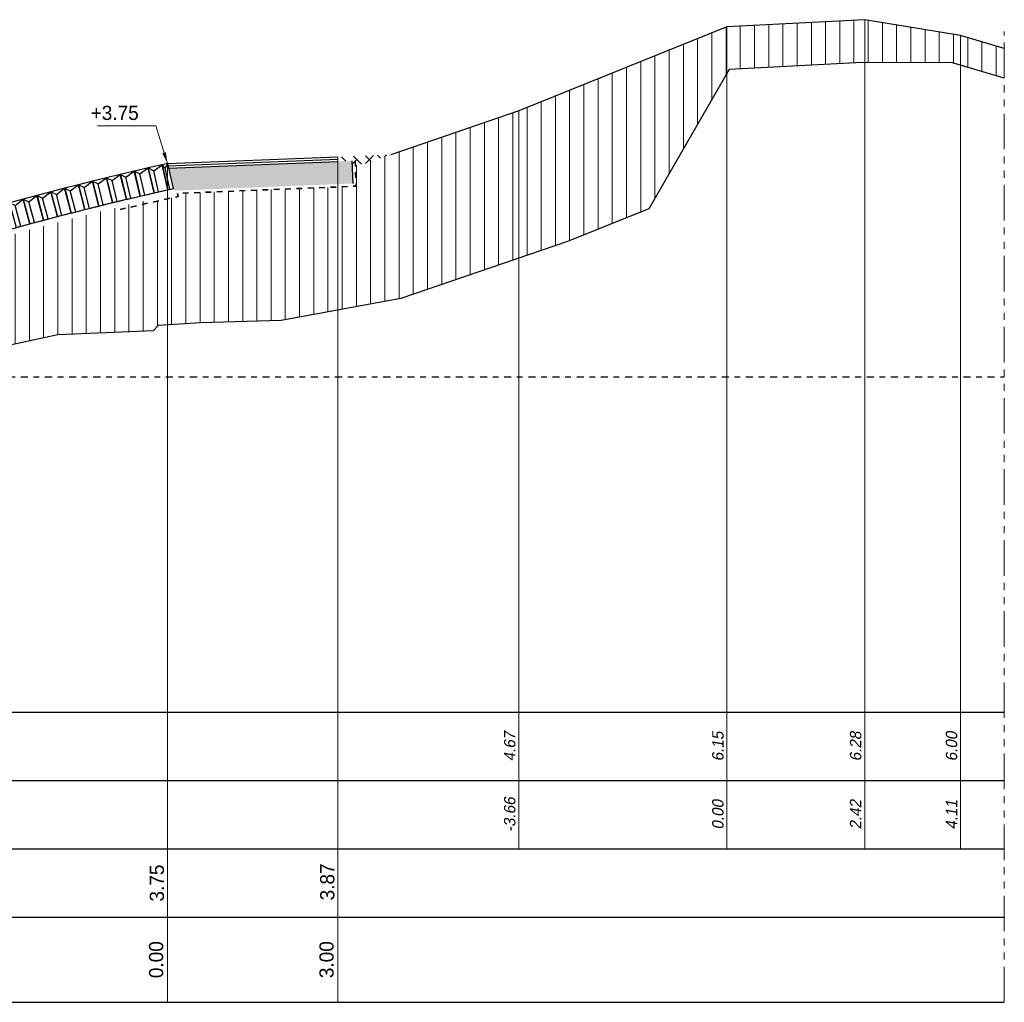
# Model space of a CAD drawing. Header units: metres. Extents: x -638 to 4513, y 95 to 2304.
# Tile 12 of 23: x 259 to 276, y 98 to 115. Entities that reach past the tile are written whole.
import ezdxf
from ezdxf.enums import TextEntityAlignment as Align

# ---------------------------------------------------------------- set-up
doc = ezdxf.new("R2010")
doc.units = ezdxf.units.M
doc.header["$LTSCALE"] = 0.1
for name, pattern in [('geotextiel', [0.2, -0.1, 0.1]), ('NAP', [20, 12.5, -2.5, 2.5, -2.5]), ('PHANTOM', [2.5, 1.25, -0.25, 0.25, -0.25, 0.25, -0.25])]:
    doc.linetypes.add(name, pattern=pattern)
for name, color, linetype, lineweight in [('DP-Afbreeklijn', 6, 'PHANTOM', 20), ('DP-BS-arcering_klei', 253, 'Continuous', 0), ('DP-BS-Matenbalk_verlenglijnen', 253, 'Continuous', 0), ('DP-NAP-lijn', 6, 'NAP', 25), ('DP-NW-arcering_betonzuilen', 9, 'Continuous', 25), ('DP-NW-arcering_fosforslakken', 9, 'Continuous', 5), ('DP-NW-arcering_klei', 1, 'Continuous', 18), ('DP-NW-geotextiel', 3, 'geotextiel', 35), ('DP-NW-Maatvoering', 7, 'Continuous', 35), ('DP-NW-Matenbalk_verlenglijnen', 135, 'Continuous', 0), ('DP-waterlijn', 1, 'Continuous', 13), ('DP-Waterlijn_tekst', 7, 'Continuous', 35)]:
    doc.layers.add(name, color=color, linetype=linetype, lineweight=lineweight)
for name, color, linetype in [('DP-BS-profiel', 9, 'Continuous'), ('DP-Matenbalk', 1, 'Continuous'), ('DP-Matenbalk_bestaandehoogten', 6, 'Continuous'), ('DP-Matenbalk_nwhoogten', 7, 'Continuous')]:
    doc.layers.add(name, color=color, linetype=linetype)
doc.styles.add('dp-besthgt', font='StagCAD.ttf', dxfattribs={"oblique": 10, "height": 0.2})
doc.styles.add('dp-nwhgt', font='StagCAD.ttf', dxfattribs={"height": 0.25})
doc.styles.add('StagCAD', font='StagCAD.ttf')
doc.dimstyles.new('leader 1_100', dxfattribs={"dimscale": 0.1, "dimtxt": 2.5, "dimasz": 2, "dimexe": 0, "dimexo": 0, "dimgap": 1, "dimtad": 1, "dimrnd": 0.001, "dimzin": 1, "dimdsep": 46, "dimtxsty": 'StagCAD', "dimblk": 'RAD_PIJL', "dimcen": 0.09, "dimse1": 1, "dimse2": 1, "dimclrd": 1, "dimclre": 1, "dimclrt": 7, "dimazin": 0, "dimtfac": 1, "dimtix": 1, "dimtmove": 0, "dimatfit": 0, "dimfxl": 1, "dimtvp": 0.83, "dimtolj": 1, "dimtzin": 0, "dimlwd": 15, "dimarcsym": 0})

# ---------------------------------------------------------------- blocks, each defined once
blk = doc.blocks.new('RAD_PIJL')
at = {"color": 1, "linetype": 'Continuous'}
blk.add_solid([(-2.828, -0.75), (-2.828, 0.75), (0, 0)], dxfattribs=at)
blk = doc.blocks.new('BTZL-45-25')
blk.add_line((0.083, 0), (0.083, 0.38))
blk.add_lwpolyline([(0, 0), (0.25, 0), (0.25, 0.45), (0, 0.45)], close=True)
blk.add_lwpolyline([(0, 0.45), (0.083, 0.38), (0.25, 0.45)])
blk = doc.blocks.new('*U48')
at = {"layer": 'DP-NAP-lijn'}
blk.add_line((0, 0), (470.45, 0), dxfattribs=at)
at = {"layer": 'DP-waterlijn'}
for p, q in [((0, 18), (249.12, 18)), ((3.38, 17.3), (5.63, 17.3)), ((4.71, 16.6), (6.95, 16.6)), ((6.33, 17.3), (11.56, 17.3)), ((8.57, 15.9), (6.38, 15.9)), ((8.25, 16.6), (12.51, 16.6)), ((15.31, 15.9), (10.04, 15.9)), ((12.73, 17.3), (19.08, 17.3)), ((13.84, 16.6), (17.21, 16.6)), ((9.6, 15.2), (12.74, 15.2))]:
    blk.add_line(p, q, dxfattribs=at)
at = {"layer": 'DP-NAP-lijn', "style": 'StagCAD'}
blk.add_text('NAP', height=2.5, dxfattribs=at).set_placement((0, 1))
blk.add_attdef('NAPLIJN', (6.25, 1), '', height=2.5, dxfattribs=at)
at = {"layer": 'DP-Waterlijn_tekst', "style": 'StagCAD'}
blk.add_attdef('WP', text='', height=2.5, dxfattribs=at).set_placement((11.17, 18), align=Align.BOTTOM_CENTER)

msp = doc.modelspace()

# ---------------------------------------------------------------- hatches: boundary and pattern name
at = {"layer": 'DP-BS-arcering_klei'}
h = msp.add_hatch(dxfattribs=at)
h.set_pattern_fill('_U', color=251, scale=0.25, angle=90, style=0, pattern_type=0)
h.set_pattern_definition([(90, (-934.17257, 77.01687), (-0.25, -1e-16), [])])
h.paths.add_polyline_path([(251.355, 106.813), (251.355, 108.598), (250.205, 108.598), (246.277, 107.344), (246.548, 106.433), (246.566, 106.23), (246.547, 106.224), (246.452, 106.404), (246.181, 107.317), (246.103, 107.298), (246.103, 105.19), (246.776, 105.352)])
h.paths.add_polyline_path([(246.103, 107.298), (246.011, 107.276), (246.011, 105.168), (246.103, 105.19)])
h.paths.add_polyline_path([(246.011, 107.276), (243.998, 106.793), (243.846, 106.719), (243.846, 104.442), (244.692, 104.851), (246.011, 105.168)])
h.paths.add_polyline_path([(243.846, 106.719), (243.711, 106.654), (243.711, 104.377), (243.846, 104.442)])
h.paths.add_polyline_path([(243.711, 106.654), (243.607, 106.604), (243.607, 104.327), (243.711, 104.377)])
h.paths.add_polyline_path([(243.607, 106.604), (242.748, 106.188), (242.748, 103.911), (243.607, 104.327)])
h.paths.add_polyline_path([(252.355, 107.961), (252.351, 107.961), (252.32, 108.115), (252.32, 108.598), (251.355, 108.598), (251.355, 106.813), (252.355, 107.132)])
h.paths.add_polyline_path([(252.32, 109.273), (251.493, 109.007), (251.493, 109.009), (251.355, 108.965), (251.355, 108.598), (252.32, 108.598)])
h.paths.add_polyline_path([(253.413, 109.513, 0.001134), (252.398, 109.198), (252.398, 109.163), (252.394, 108.598), (253.413, 108.598)])
h.paths.add_polyline_path([(253.413, 108.598), (252.39, 108.598), (252.39, 108.115), (252.361, 107.961), (252.355, 107.961), (252.355, 107.132), (253.413, 107.47)])
h.paths.add_polyline_path([(256.571, 108.598), (253.413, 108.598), (253.413, 107.47), (254.173, 107.712), (254.329, 107.868)])
h.paths.add_polyline_path([(257.237, 110.658, 0.00426), (253.413, 109.513), (253.413, 108.598), (256.571, 108.598), (257.237, 108.815)])
h.paths.add_polyline_path([(259.269, 111.231, 0.004468), (258.28, 110.957, 0.001157), (257.237, 110.658), (257.237, 108.815), (257.401, 108.868), (259.269, 109.269)])
h.paths.add_polyline_path([(261.152, 111.701, 0.008448), (259.269, 111.231), (259.269, 109.269), (259.578, 109.336), (261.152, 109.4)])
h.paths.add_polyline_path([(261.268, 111.673), (261.152, 111.647), (261.152, 109.4), (261.252, 109.404), (261.268, 109.42)])
h.paths.add_polyline_path([(261.505, 111.727), (261.268, 111.673), (261.268, 109.42), (261.343, 109.496), (261.505, 109.506)])
h.paths.add_polyline_path([(261.972, 111.833), (261.68, 111.822), (261.693, 111.769), (261.505, 111.727), (261.505, 109.506), (261.972, 109.538)])
h.paths.add_polyline_path([(263.365, 111.889), (261.972, 111.833), (261.972, 109.538), (262.087, 109.545), (263.365, 109.58)])
h.paths.add_polyline_path([(263.793, 111.906), (263.365, 111.889), (263.365, 109.58), (263.503, 109.584), (263.793, 109.638)])
h.paths.add_polyline_path([(264.075, 111.918), (263.793, 111.906), (263.793, 109.638), (264.075, 109.69)])
h.paths.add_polyline_path([(264.502, 111.935), (264.075, 111.918), (264.075, 109.69), (264.502, 109.769)])
h.paths.add_polyline_path([(264.985, 112.349), (264.809, 112.317), (264.823, 111.948), (264.502, 111.935), (264.502, 109.769), (264.985, 109.858)])
h.paths.add_polyline_path([(267.683, 113.272), (265.433, 112.502), (264.985, 112.349), (264.985, 109.858), (265.607, 109.973), (267.683, 110.683)])
h.paths.add_polyline_path([(271.344, 113.935), (271.344, 114.751), (267.683, 113.272), (267.683, 110.683), (268.539, 110.976), (269.969, 111.553)])
h.paths.add_polyline_path([(273.766, 114.876), (271.344, 114.751), (271.344, 113.935), (271.383, 114.002), (273.723, 114.123), (273.766, 114.123)])
h.paths.add_polyline_path([(275.452, 114.598), (273.766, 114.876), (273.766, 114.123), (275.31, 114.119), (275.452, 114.077)])
h.paths.add_polyline_path([(276.221, 114.371), (275.452, 114.598), (275.452, 114.077), (276.221, 113.849)])
at = {"layer": 'DP-NW-arcering_fosforslakken'}
h = msp.add_hatch(dxfattribs=at)
h.set_pattern_fill('FOSFORSLAKKEN', color=9, scale=0.5, style=0, pattern_type=2)
h.set_pattern_definition([(90, (1196.7711, 34.6018), (-0.5, 3e-17), [0.075, -0.425]), (90, (1196.7711, 34.5268), (-0.5, 3e-17), [0.025, -0.475]), (17.525568, (1196.429605, 34.455785), (1.499999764, 0.5000001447), [0.069737, -9.8926925]), (45, (1196.4256, 34.4518), (0.4999998, 0.99999996), [0.005657, -0.70145]), (53.82038, (1196.7466046, 34.426785), (9.49999999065, 12.99999993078), [0.041503, -41.461509]), (26.56505, (1196.5211, 34.55178), (0.500000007, 0.500000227), [0.0559015, -1.0621325]), (63.43495, (1196.6211, 34.67678), (0.499999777, 1.500000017), [0.0559015, -1.0621325]), (26.56505, (1196.5711, 34.65178), (0.500000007, 0.500000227), [0.0559015, -1.0621325]), (0, (1196.5711, 34.6518), (0, 0.5), [0.05, -0.45]), (135, (1196.6461, 34.6268), (0.4999998, -0.99999996), [0.0353555, -0.6717515]), (90, (1196.6461, 34.6268), (-0.5, 3e-17), [0.025, -0.475]), (45, (1196.6461, 34.6518), (0.4999998, 0.99999996), [0.0353555, -0.6717515]), (0, (1196.6711, 34.6768), (0, 0.5), [0.05, -0.45]), (153.43495, (1196.7211, 34.67678), (0.500000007, -0.500000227), [0.0559015, -1.0621325]), (116.56505, (1196.6711, 34.70178), (0.499999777, -1.500000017), [0.0559015, -1.0621325]), (90, (1196.6461, 34.7518), (-0.5, 3e-17), [0.025, -0.475]), (116.56505, (1196.6461, 34.77678), (0.499999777, -1.500000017), [0.0559015, -1.0621325]), (153.43495, (1196.6211, 34.82678), (0.500000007, -0.500000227), [0.0559015, -1.0621325]), (0, (1196.5461, 34.8518), (0, 0.5), [0.025, -0.475]), (114.372365, (1196.3901046, 34.8362848), (26.4999997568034, -58.4999998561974), [0.099354, -99.2548105]), (84.948311, (1196.3901046, 34.8362848), (1.5000001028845, 17.000000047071), [0.090853, -90.76205]), (90, (1196.6461, 34.6018), (-0.5, 3e-17), [0.025, -0.475]), (90, (1196.6461, 34.7268), (-0.5, 3e-17), [0.025, -0.475]), (63.43495, (1196.6461, 34.75178), (0.499999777, 1.500000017), [0.0559015, -1.0621325]), (26.56505, (1196.6711, 34.80178), (0.500000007, 0.500000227), [0.0559015, -1.0621325]), (0, (1196.5961, 34.5768), (0, 0.5), [0.025, -0.475]), (45, (1196.6211, 34.5768), (0.4999998, 0.99999996), [0.0353555, -0.6717515]), (135, (1196.6711, 34.5768), (0.4999998, -0.99999996), [0.0353555, -0.6717515]), (0, (1196.6711, 34.5768), (0, 0.5), [0.05, -0.45]), (45, (1196.6711, 34.5268), (0.4999998, 0.99999996), [0.0707105, -0.636396]), (135, (1196.6711, 34.5268), (0.4999998, -0.99999996), [0.0353555, -0.6717515]), (153.43495, (1196.6461, 34.55178), (0.500000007, -0.500000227), [0.0559015, -1.0621325]), (0, (1196.5711, 34.5768), (0, 0.5), [0.025, -0.475]), (135, (1196.5711, 34.5768), (0.4999998, -0.99999996), [0.0353555, -0.6717515]), (90, (1196.5461, 34.6018), (-0.5, 3e-17), [0.025, -0.475]), (45, (1196.5461, 34.6268), (0.4999998, 0.99999996), [0.0353555, -0.6717515]), (0, (1196.5461, 34.6518), (0, 0.5), [0.025, -0.475]), (153.43495, (1196.5461, 34.65178), (0.500000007, -0.500000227), [0.0559015, -1.0621325]), (0, (1196.4461, 34.6768), (0, 0.5), [0.05, -0.45]), (0, (1196.4211, 34.6768), (0, 0.5), [0.025, -0.475]), (135, (1196.4211, 34.6768), (0.4999998, -0.99999996), [0.0353555, -0.6717515]), (90, (1196.3961, 34.7018), (-0.5, 3e-17), [0.025, -0.475]), (45, (1196.3961, 34.7268), (0.4999998, 0.99999996), [0.0353555, -0.6717515]), (0, (1196.4211, 34.7518), (0, 0.5), [0.025, -0.475]), (135, (1196.4711, 34.7268), (0.4999998, -0.99999996), [0.0353555, -0.6717515]), (90, (1196.4711, 34.7268), (-0.5, 3e-17), [0.05, -0.45]), (63.43495, (1196.4711, 34.77678), (0.499999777, 1.500000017), [0.0559015, -1.0621325]), (45, (1196.4461, 34.7768), (0.4999998, 0.99999996), [0.0707105, -0.636396]), (135, (1196.5211, 34.4518), (0.4999998, -0.99999996), [0.0353555, -0.6717515]), (90, (1196.5211, 34.8768), (-0.5, 3e-17), [0.05, -0.45]), (90, (1196.6711, 34.4768), (-0.5, 3e-17), [0.025, -0.475]), (45, (1196.6461, 34.4518), (0.4999998, 0.99999996), [0.0353555, -0.6717515]), (23.06152, (1196.5956046, 34.430285), (27.00000001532, 11.500000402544), [0.054886, -54.83136]), (0, (1196.5716, 34.4303), (0, 0.5), [0.024, -0.476]), (156.93848, (1196.5716046, 34.430285), (27.00000001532, -11.500000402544), [0.054886, -54.83136]), (45, (1196.5961, 34.8518), (0.4999998, 0.99999996), [0.0353555, -0.6717515]), (0, (1196.5711, 34.8518), (0, 0.5), [0.025, -0.475]), (135, (1196.5711, 34.8518), (0.4999998, -0.99999996), [0.0353555, -0.6717515]), (90, (1196.5461, 34.8768), (-0.5, 3e-17), [0.025, -0.475]), (34.99202, (1196.546105, 34.901785), (3.499999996, 2.4999998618), [0.0305165, -6.0727615]), (0, (1196.5711, 34.9193), (0, 0.5), [0.025, -0.475]), (145.00798, (1196.621105, 34.901785), (3.499999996, -2.4999998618), [0.0305165, -6.0727615]), (90, (1196.6211, 34.8768), (-0.5, 3e-17), [0.025, -0.475]), (135, (1196.7711, 34.5518), (0.4999998, -0.99999996), [0.0353555, -0.6717515]), (26.56505, (1196.7461, 34.68928), (0.500000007, 0.500000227), [0.027951, -1.090083]), (26.56505, (1196.7211, 34.67678), (0.500000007, 0.500000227), [0.027951, -1.090083]), (0, (1196.7211, 34.6768), (0, 0.5), [0.025, -0.475]), (135, (1196.7711, 34.6518), (0.4999998, -0.99999996), [0.0353555, -0.6717515]), (45, (1196.7461, 34.5768), (0.4999998, 0.99999996), [0.0353555, -0.6717515]), (0, (1196.7211, 34.5768), (0, 0.5), [0.025, -0.475]), (153.43495, (1196.7461, 34.81428), (0.500000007, -0.500000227), [0.027951, -1.090083]), (153.43495, (1196.7711, 34.80178), (0.500000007, -0.500000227), [0.027951, -1.090083]), (135, (1196.7711, 34.8018), (0.4999998, -0.99999996), [0.0353555, -0.6717515]), (96.254033, (1196.7461046, 34.826785), (3.500000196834, -31.99999999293), [0.073437, -36.645087]), (72.525226, (1196.738105, 34.899785), (5.49999980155, 17.49999985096), [0.0283065, -28.2780535]), (138.2397, (1196.349105, 34.426785), (9.49999996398, -8.50000030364), [0.0375365, -18.7307875]), (116.56505, (1196.5211, 34.42678), (0.499999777, -1.500000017), [0.027951, -1.090083]), (42.273689, (1196.398105, 34.426785), (0.5000001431, 0.4999999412), [0.037165, -7.395869]), (90, (1196.6711, 34.5018), (-0.5, 3e-17), [0.025, -0.475]), (135, (1196.6961, 34.4768), (0.4999998, -0.99999996), [0.0353555, -0.6717515]), (0, (1196.6961, 34.4768), (0, 0.5), [0.025, -0.475]), (45, (1196.7211, 34.4768), (0.4999998, 0.99999996), [0.0353555, -0.6717515]), (45, (1196.7461, 34.5018), (0.4999998, 0.99999996), [0.0353555, -0.6717515]), (63.43495, (1196.2711, 34.67678), (0.499999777, 1.500000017), [0.0559015, -1.0621325]), (45, (1196.2961, 34.7268), (0.4999998, 0.99999996), [0.0353555, -0.6717515]), (0, (1196.3211, 34.7518), (0, 0.5), [0.025, -0.475]), (135, (1196.3711, 34.7268), (0.4999998, -0.99999996), [0.0353555, -0.6717515]), (116.56505, (1196.3961, 34.67678), (0.499999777, -1.500000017), [0.0559015, -1.0621325]), (90, (1196.3961, 34.6268), (-0.5, 3e-17), [0.05, -0.45]), (45, (1196.3961, 34.6268), (0.4999998, 0.99999996), [0.0707105, -0.636396]), (45, (1196.4461, 34.6768), (0.4999998, 0.99999996), [0.0353555, -0.6717515]), (90, (1196.4711, 34.7018), (-0.5, 3e-17), [0.025, -0.475]), (116.56505, (1196.4961, 34.67678), (0.499999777, -1.500000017), [0.0559015, -1.0621325]), (135, (1196.5461, 34.6268), (0.4999998, -0.99999996), [0.0707105, -0.636396]), (90, (1196.4961, 34.4768), (-0.5, 3e-17), [0.05, -0.45]), (116.56505, (1196.5086, 34.45178), (0.499999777, -1.500000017), [0.027951, -1.090083]), (26.56505, (1196.4961, 34.82678), (0.500000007, 0.500000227), [0.0559015, -1.0621325]), (63.43495, (1196.4961, 34.82678), (0.499999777, 1.500000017), [0.0559015, -1.0621325]), (140.648247, (1196.7211046, 34.901785), (19.500000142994, -16.00000009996), [0.0323305, -32.297996]), (3.43363, (1196.671105, 34.920785), (16.49999976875, 0.99999983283), [0.025045, -25.0199145]), (37.234834, (1196.646105, 34.901785), (10.50000000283, 7.99999970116), [0.0314005, -15.668918]), (63.43495, (1196.6211, 34.85178), (0.499999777, 1.500000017), [0.0559015, -1.0621325]), (90, (1196.6211, 34.8268), (-0.5, 3e-17), [0.025, -0.475]), (135, (1196.6461, 34.8018), (0.4999998, -0.99999996), [0.0353555, -0.6717515]), (0, (1196.6461, 34.8018), (0, 0.5), [0.025, -0.475]), (45, (1196.6711, 34.8018), (0.4999998, 0.99999996), [0.0353555, -0.6717515]), (63.43495, (1196.6961, 34.82678), (0.499999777, 1.500000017), [0.0559015, -1.0621325]), (90, (1196.7211, 34.8768), (-0.5, 3e-17), [0.025, -0.475]), (0, (1196.3461, 34.5518), (0, 0.5), [0.05, -0.45]), (45, (1196.3461, 34.5518), (0.4999998, 0.99999996), [0.0353555, -0.6717515]), (63.43495, (1196.3711, 34.57678), (0.499999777, 1.500000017), [0.0559015, -1.0621325]), (90, (1196.3961, 34.5768), (-0.5, 3e-17), [0.05, -0.45]), (135, (1196.4461, 34.5268), (0.4999998, -0.99999996), [0.0707105, -0.636396]), (0, (1196.4461, 34.5268), (0, 0.5), [0.05, -0.45]), (45, (1196.4961, 34.5268), (0.4999998, 0.99999996), [0.0353555, -0.6717515]), (45, (1196.5211, 34.5518), (0.4999998, 0.99999996), [0.0353555, -0.6717515]), (90, (1196.5461, 34.5768), (-0.5, 3e-17), [0.025, -0.475]), (133.264295, (1196.446105, 34.776785), (7.49999992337, -7.9999998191), [0.0817085, -11.590909]), (80.387885, (1196.3796046, 34.774285), (5.500000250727, 32.499999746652), [0.062883, -62.8199445]), (33.886959, (1196.3461046, 34.751785), (32.000000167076, 21.49999965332), [0.0403545, -40.314323]), (153.43495, (1196.3461, 34.75178), (0.500000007, -0.500000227), [0.0559015, -1.0621325]), (135, (1196.2961, 34.7768), (0.4999998, -0.99999996), [0.0353555, -0.6717515]), (116.56505, (1196.2961, 34.75178), (0.499999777, -1.500000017), [0.0559015, -1.0621325]), (63.43495, (1196.2711, 34.70178), (0.499999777, 1.500000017), [0.0559015, -1.0621325]), (27.897271, (1196.271105, 34.460285), (7.5000001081, 4.00000032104), [0.028853, -9.588839]), (138.077455, (1196.3211046, 34.451785), (4.99999967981, -4.49999999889), [0.032928, -32.8950235]), (153.43495, (1196.4461, 34.52678), (0.500000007, -0.500000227), [0.0559015, -1.0621325]), (77.092591, (1196.435105, 34.478785), (4.00000001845, 17.4999997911), [0.0492445, -24.5729]), (50.477369, (1196.418605, 34.458785), (7.00000005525, 8.49999988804), [0.025928, -25.9018565]), (47.121096, (1196.412105, 34.451785), (6.0000003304, 6.4999999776), [0.0095525, -9.542934]), (39.920392, (1196.3876046, 34.431285), (21.49999982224, 17.99999991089), [0.0319455, -31.9133205]), (1.245364, (1196.364605, 34.430785), (22.49999975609, 0.49999989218), [0.0230055, -22.9824285]), (143.130102, (1196.3646, 34.43078), (0.499999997, -0.500000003), [0.035, -2.465]), (138.814075, (1196.336605, 34.451785), (0.4999999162, -0.4999998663), [0.005315, -5.309758]), (126.469234, (1196.332605, 34.455285), (7.00000014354, -9.50000017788), [0.042901, -14.2574485]), (74.596575, (1196.3071046, 34.489785), (9.499999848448, 34.500000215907), [0.0508255, -50.774857]), (27.012665, (1196.320605, 34.538785), (24.49999984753, 12.49999987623), [0.0286225, -28.593921]), (0, (1196.3211, 34.5518), (0, 0.5), [0.025, -0.475]), (135, (1196.3211, 34.5518), (0.4999998, -0.99999996), [0.0353555, -0.6717515]), (116.56505, (1196.2961, 34.57678), (0.499999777, -1.500000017), [0.0559015, -1.0621325])])
h.paths.add_polyline_path([(264.771, 111.996), (264.755, 112.395), (264.506, 112.385), (261.531, 112.266), (261.613, 111.885), (261.617, 111.869)])
at = {"layer": 'DP-NW-arcering_klei', "linetype": 'Continuous'}
h = msp.add_hatch(dxfattribs=at)
h.set_pattern_fill('KLEI_AANVULLEN', color=9, scale=0.05, angle=90, style=0, pattern_type=2)
h.set_pattern_definition([(135, (264.50244, 112.30736), (-0.110485, -0.110485), []), (225, (264.50244, 112.30736), (-0.110485, -0.331456), [0.390625, -0.234375])])
h.paths.add_polyline_path([(264.502, 112.465), (264.506, 112.385), (264.755, 112.395), (264.759, 112.307), (264.985, 112.349), (265.433, 112.502)])

# ---------------------------------------------------------------- linework, layer by layer
at = {"layer": 'DP-Afbreeklijn', "ltscale": 5}
msp.add_line((276.221, 97.598), (276.221, 114.671), dxfattribs=at)
at = {"layer": 'DP-BS-Matenbalk_verlenglijnen'}
for points in [[(273.766, 114.876), (273.766, 100.298)], [(271.344, 114.751), (271.344, 100.298)], [(275.452, 114.598), (275.452, 100.298)], [(267.683, 113.272), (267.683, 100.298)]]:
    msp.add_lwpolyline(points, dxfattribs=at)
at = {"layer": 'DP-BS-profiel'}
for p, q in [((273.723, 114.123), (271.383, 114.002)), ((275.31, 114.119), (273.723, 114.123)), ((276.221, 113.849), (275.31, 114.119)), ((261.505, 112.345), (264.502, 112.465)), ((264.771, 111.996), (264.755, 112.395))]:
    msp.add_line(p, q, dxfattribs=at)
for points in [[(276.221, 114.371), (275.452, 114.598), (273.766, 114.876), (271.344, 114.751), (267.683, 113.272), (265.433, 112.502)], [(271.383, 114.002), (269.969, 111.553), (268.539, 110.976), (265.607, 109.973), (263.503, 109.584), (262.087, 109.545), (261.343, 109.496), (261.252, 109.404), (259.578, 109.336), (257.401, 108.868), (254.329, 107.868), (254.173, 107.712), (246.776, 105.352), (244.692, 104.851), (242.748, 103.911), (242.748, 106.688)], [(261.515, 112.306), (264.504, 112.425)], [(261.524, 112.266), (264.506, 112.385)]]:
    msp.add_lwpolyline(points, dxfattribs=at)
at = {"layer": 'DP-BS-profiel', "flags": 128}
msp.add_lwpolyline([(252.527, 109.343, -0.006374), (258.252, 111.054, -0.015026), (261.603, 111.906)], format="xyb", dxfattribs=at)
at = {"layer": 'DP-Matenbalk'}
for p, q in [((235.178, 102.698), (276.221, 102.698)), ((235.178, 101.498), (276.221, 101.498)), ((235.178, 100.298), (276.221, 100.298)), ((235.178, 99.098), (276.221, 99.098)), ((235.178, 97.598), (276.221, 97.598))]:
    msp.add_line(p, q, dxfattribs=at)
at = {"layer": 'DP-NW-geotextiel', "color": 9, "ltscale": 10, "flags": 128}
msp.add_lwpolyline([(264.805, 112.397), (264.823, 111.948), (261.68, 111.822), (261.693, 111.769), (260.672, 111.539)], dxfattribs=at)
at = {"layer": 'DP-NW-Matenbalk_verlenglijnen', "ltscale": 4}
for p, q in [((264.502, 112.465), (264.502, 97.598)), ((261.505, 112.345), (261.505, 97.598))]:
    msp.add_line(p, q, dxfattribs=at)

# ---------------------------------------------------------------- block references
at = {"layer": 'DP-BS-arcering_klei', "color": 251, "xscale": 0.09999999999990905, "yscale": 0.09999999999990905, "zscale": 0.09999999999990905}
msp.add_blockref('*U48', (229.176, 108.598), dxfattribs=at).add_auto_attribs({'WP': 'G.H.W.=+1.80', 'NAPLIJN': ' =0.00'})
at = {"layer": 'DP-BS-profiel', "rotation": 13.64031598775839}
msp.add_blockref('BTZL-45-25', (260.539, 111.659), dxfattribs=at)
at = {"layer": 'DP-NW-arcering_betonzuilen'}
for p, rotation in [((260.782, 111.717), 13.39135349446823), ((261.025, 111.774), 13.14239100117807), ((261.269, 111.831), 12.89342850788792), ((260.053, 111.538), 14.1382409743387), ((260.296, 111.599), 13.88927848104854), ((259.327, 111.351), 14.88512845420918), ((259.569, 111.414), 14.63616596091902), ((259.811, 111.477), 14.38720346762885), ((258.845, 111.22), 15.38305344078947), ((259.086, 111.286), 15.13409094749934)]:
    msp.add_blockref('BTZL-45-25', p, dxfattribs=dict(at, rotation=rotation))
at = {"layer": 'DP-NW-arcering_betonzuilen', "xscale": 0.4053868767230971, "rotation": 12.64446601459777}
msp.add_blockref('BTZL-45-25', (261.513, 111.886), dxfattribs=at)

# ---------------------------------------------------------------- texts
at = {"layer": 'DP-Matenbalk_bestaandehoogten', "style": 'dp-besthgt', "oblique": 10}
for s, p in [('4.67', (267.683, 102.098)), ('6.15', (271.344, 102.098)), ('6.28', (273.766, 102.098)), ('6.00', (275.452, 102.098)), ('-3.66', (267.683, 100.898)), ('0.00', (271.344, 100.898)), ('2.42', (273.766, 100.898)), ('4.11', (275.452, 100.898))]:
    msp.add_text(s, height=0.2, rotation=90, dxfattribs=at).set_placement(p, align=Align.BOTTOM_CENTER)
at = {"layer": 'DP-Matenbalk_nwhoogten', "style": 'dp-nwhgt'}
for tag, text, p in [('3.75', 'HGT', (261.518, 99.695)), ('3.87', 'HGT', (264.515, 99.715)), ('0.00', 'AFST', (261.505, 98.348)), ('3.00', 'AFST', (264.502, 98.348))]:
    msp.add_attdef(tag, text=text, height=0.25, rotation=90, dxfattribs=at).set_placement(p, align=Align.BOTTOM_CENTER)
at = {"layer": 'DP-NW-Maatvoering', "color": 7, "ltscale": 4, "insert": (261, 113.109), "char_height": 0.25, "attachment_point": 9, "style": 'StagCAD'}
msp.add_mtext('\\A1;+3.75', dxfattribs=at)

# ---------------------------------------------------------------- leaders
at = {"layer": 'DP-NW-Maatvoering', "ltscale": 4, "annotation_type": 0, "has_hookline": 1, "hookline_direction": 1, "text_width": 0.725}
msp.add_leader([(261.505, 112.345), (261.3, 113.009), (261.1, 113.009)], dimstyle='leader 1_100', override={"dimgap": 1, "dimtad": 1}, dxfattribs=at)

doc.saveas('drawing.dxf')
